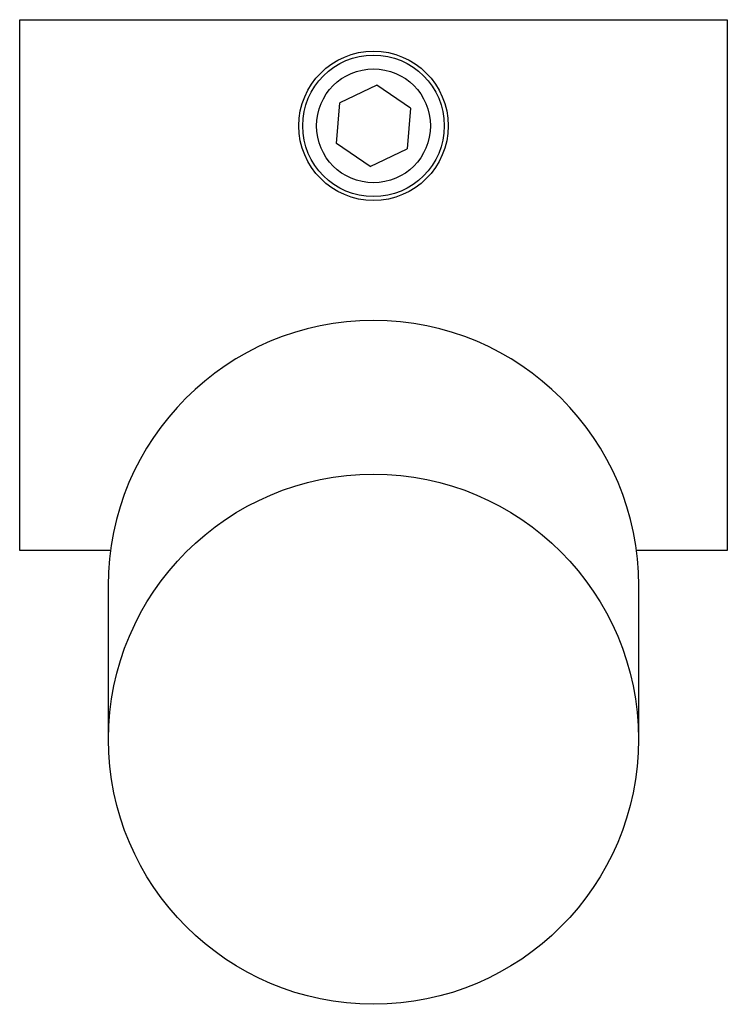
# Model space of a CAD drawing. Header units: millimetres. Extents: x 4129.8965 to 4129.9165, y 1824.5745 to 1824.6023.
import ezdxf

# ---------------------------------------------------------------- set-up
doc = ezdxf.new("R2010")
doc.units = ezdxf.units.MM
doc.layers.add('SANINDUSA', color=3, linetype='Continuous')

msp = doc.modelspace()

# ---------------------------------------------------------------- linework, layer by layer
at = {"layer": 'SANINDUSA'}
for p, q in [((4129.89649, 1824.587329), (4129.89649, 1824.602329)), ((4129.89649, 1824.602329), (4129.91649, 1824.602329)), ((4129.91649, 1824.602329), (4129.91649, 1824.587329)), ((4129.90658, 1824.60048), (4129.905538, 1824.599982)), ((4129.907532, 1824.599826), (4129.90658, 1824.60048)), ((4129.905448, 1824.598831), (4129.905538, 1824.599982)), ((4129.907532, 1824.599826), (4129.907442, 1824.598675)), ((4129.9064, 1824.598178), (4129.905448, 1824.598831)), ((4129.9064, 1824.598178), (4129.907442, 1824.598675)), ((4129.899057, 1824.587329), (4129.89649, 1824.587329)), ((4129.91649, 1824.587329), (4129.913923, 1824.587329)), ((4129.89899, 1824.586329), (4129.89899, 1824.58592)), ((4129.91399, 1824.58592), (4129.91399, 1824.586329)), ((4129.89899, 1824.58592), (4129.89899, 1824.581974)), ((4129.91399, 1824.581974), (4129.91399, 1824.58592))]:
    msp.add_line(p, q, dxfattribs=at)
for centre, radius in [((4129.90649, 1824.599329), 0.002111), ((4129.90649, 1824.599329), 0.002), ((4129.90649, 1824.599329), 0.00161), ((4129.906492, 1824.581993), 0.00749)]:
    msp.add_circle(centre, radius, dxfattribs=at)
msp.add_arc((4129.90649, 1824.586329), 0.0075, 0, 180, dxfattribs=at)

doc.saveas('drawing.dxf')
